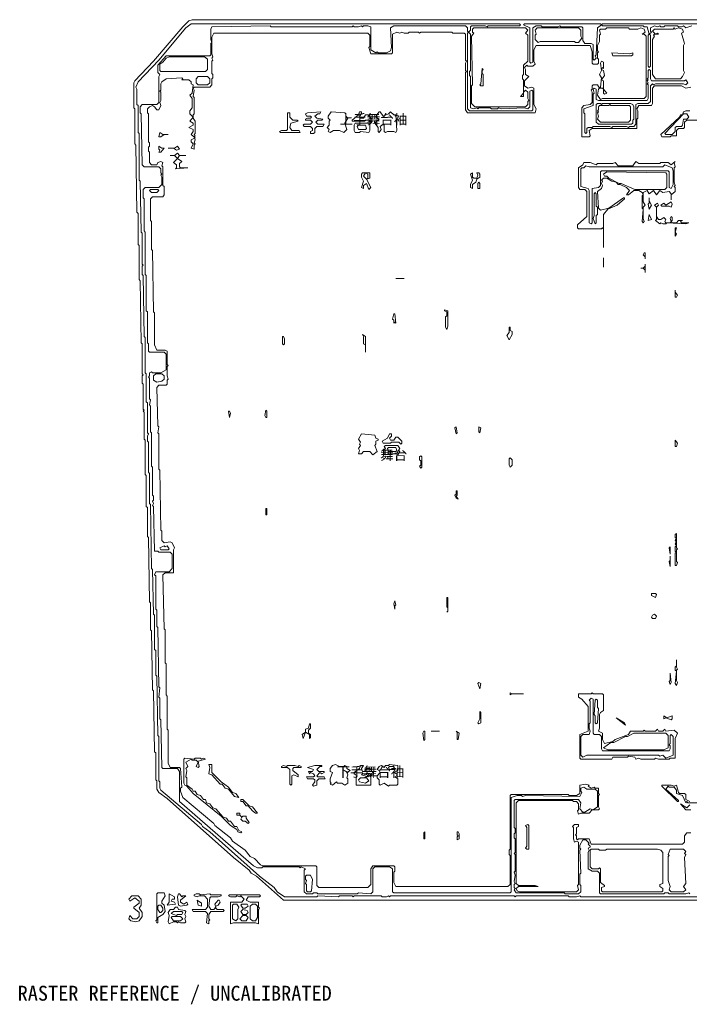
# Model space of a CAD drawing. Header units: millimetres. Extents: x -917 to 57094, y -4147 to 35497.
# Tile 1 of 4: x -917 to 26056, y -4147 to 35497. Entities that reach past the tile are written whole.
import ezdxf

# ---------------------------------------------------------------- set-up
doc = ezdxf.new("R2010")
doc.units = ezdxf.units.MM
for name, color, linetype, lineweight, true_color in [('ANNOTATION', 7, 'Continuous', 18, 0x50555f), ('EDITABLE_ROOM_LABELS', 7, 'Continuous', 18, 0x50555f), ('RASTER_CONTOURS', 7, 'Continuous', 18, 0x50555f)]:
    doc.layers.add(name, color=color, linetype=linetype, lineweight=lineweight, true_color=true_color)
doc.styles.add('JAPANESE', font='msgothic.ttc')

msp = doc.modelspace()

# ---------------------------------------------------------------- linework, layer by layer
at = {"layer": 'RASTER_CONTOURS'}
for points in [[(51653, 35497), (6026, 35497), (5901, 35456), (5650, 35205), (4477, 33829), (3724, 33037), (3682, 32953), (3682, 31953), (3724, 31911), (3724, 30493), (3766, 30451), (3808, 27741), (3850, 27699), (3850, 26448), (3891, 26406), (3891, 25030), (3933, 24989), (3975, 22486), (4017, 22445), (4017, 21235), (4059, 21194), (4017, 21152), (4017, 20860), (4059, 20818), (4059, 19818), (4101, 19776), (4059, 19734), (4101, 19693), (4101, 18608), (4143, 18567), (4143, 17190), (4184, 17149), (4184, 15898), (4226, 15856), (4226, 14688), (4268, 14647), (4310, 12061), (4352, 12020), (4352, 10935), (4394, 10894), (4436, 8517), (4477, 8475), (4519, 6015), (4561, 5973), (4561, 4889), (4603, 4847), (4603, 4513), (4687, 4388), (5022, 4138), (7701, 1761), (8329, 1261), (8412, 1136), (8622, 1010), (9710, 51), (50857, 51)], [(27667, 176), (21682, 176), (21640, 218), (21514, 176), (21221, 176), (21179, 218), (19086, 218), (19044, 176), (19003, 218), (14021, 218), (13979, 176), (13938, 218), (13854, 176), (13686, 176), (13645, 218), (12556, 218), (12514, 176), (12473, 218), (11970, 218), (11928, 176), (11091, 218), (11049, 176), (9752, 176), (9459, 385), (9333, 552), (8747, 1010), (6738, 2804), (6445, 3012), (6403, 3096), (4771, 4472), (4729, 4555), (4729, 4805), (4687, 4847), (4687, 6640), (4645, 6682), (4603, 9059), (4561, 9100), (4561, 10101), (4519, 10143), (4519, 11519), (4477, 11561), (4436, 13354), (4394, 13396), (4352, 15981), (4310, 16023), (4310, 17232), (4268, 17274), (4268, 18483), (4226, 18525), (4226, 18733), (4268, 18817), (4226, 18859), (4226, 20068), (4184, 20110), (4184, 21235), (4143, 21277), (4143, 22695), (4101, 22737), (4059, 25197), (4017, 25239), (4017, 25572), (4059, 25614), (4017, 25656), (4017, 26907), (3975, 26949), (3933, 28992), (3891, 29034), (3891, 30910), (3850, 30952), (3850, 32036), (3808, 32078), (3808, 32703), (3766, 32787), (3850, 32995), (4687, 33871), (5775, 35164), (5984, 35330), (19212, 35330), (19254, 35289), (19212, 35247), (17956, 35247), (17914, 35205), (17830, 35247), (17286, 35247), (17244, 35205), (17244, 35080), (17161, 34997), (17119, 35039), (17119, 35164), (17035, 35247), (14147, 35247), (14021, 35164), (14063, 34371), (14021, 34246), (13854, 34163), (13519, 34163), (13477, 34204), (13435, 34163), (13226, 34288), (13226, 35205), (13100, 35247), (12933, 35247), (12891, 35205), (12849, 35247), (12724, 35205), (12556, 35205), (12514, 35247), (12473, 35205), (9208, 35205), (9166, 35247), (6822, 35205), (6780, 35122), (6780, 34705), (6822, 34580), (6780, 34538), (6780, 34079), (6738, 34038), (4980, 34038), (4645, 33662), (4645, 33370), (4729, 33287), (4687, 33204), (4687, 32161), (4603, 32078), (4017, 32078), (3933, 31994), (3933, 31744), (3975, 31702), (4017, 29659), (4101, 29576), (4687, 29576), (4771, 29492), (4771, 29325), (4812, 29284), (4771, 29242), (4812, 29159), (4812, 28867), (4687, 28742), (4143, 28742), (4059, 28658), (4059, 28325), (4101, 28283), (4101, 26990), (4143, 26949), (4143, 25239), (4184, 25197), (4184, 23779), (4226, 23738), (4226, 22486), (4268, 22445), (4268, 22153), (4310, 22111), (4896, 22111), (4980, 22028), (4980, 21402), (4771, 21277), (4436, 21277), (4394, 21319), (4310, 21277), (4310, 21152), (4268, 21110), (4310, 21069), (4310, 20235), (4352, 20193), (4310, 19984), (4352, 19943), (4352, 18900), (4394, 18859), (4394, 17524), (4436, 17482), (4436, 16356), (4477, 16315), (4477, 16148), (4436, 16106), (4477, 16023), (4436, 15939), (4477, 15898), (4519, 14105), (4645, 14105), (4687, 14063), (5147, 14063), (5231, 13979), (5231, 13396), (5105, 13271), (4561, 13271), (4519, 13145), (4561, 13104), (4561, 11769), (4603, 11728), (4603, 11060), (4645, 11019), (4687, 8642), (4729, 8600), (4687, 8225), (4729, 8183), (4729, 7349), (4771, 7307), (4812, 5389), (4854, 5347), (5440, 5347), (5524, 5222), (5524, 4013), (8496, 1427), (8663, 1344), (8831, 1344), (8873, 1386), (10338, 1386), (10380, 1344), (10421, 1386), (10589, 1302), (10547, 1261), (10547, 385), (10631, 302), (10882, 302), (10924, 343), (11049, 343), (11091, 302), (12682, 302), (12724, 343), (13226, 302), (13310, 385), (13310, 1302), (13393, 1386), (13979, 1386), (14105, 1302), (14105, 385), (14147, 343), (18835, 343), (18877, 385), (18877, 4180), (19128, 4263), (19296, 4263), (19337, 4221), (19463, 4263), (21640, 4221), (21723, 4388), (21682, 4430), (21682, 4555), (21807, 4597), (21933, 4513), (22268, 4513), (22351, 4430), (22351, 3804), (22184, 3679), (22058, 3721), (21849, 3596), (21765, 3596), (21640, 3721), (21682, 3971), (21598, 4096), (19044, 4096), (19003, 4055), (19003, 2970), (19044, 2929), (19044, 2762), (19003, 2720), (19003, 2553), (19044, 2512), (19044, 1970), (19003, 1928), (19044, 1886), (19044, 1219), (19003, 1177), (19044, 1052), (19003, 802), (19044, 719), (19003, 677), (19003, 552), (19044, 510), (19003, 468), (19086, 343), (21012, 343), (21054, 302), (21598, 302), (21682, 385), (21682, 635), (21640, 677), (21640, 1094), (21682, 1136), (21640, 2053), (21682, 2095), (21640, 2136), (21640, 2261), (21765, 2470), (21891, 2470), (22016, 2345), (21975, 2303), (22058, 2220), (22058, 2178), (21975, 2136), (22016, 2053), (21975, 1970), (21975, 1302), (22142, 1219), (22351, 1219), (22435, 1136), (22435, 343), (22477, 302), (25030, 302), (25072, 343), (25198, 343), (25240, 302), (25909, 302), (26035, 343), (26077, 302)], [(26160, 35247), (25909, 35164), (25826, 35247), (25742, 35205), (25616, 35205), (25574, 35247), (25072, 35247), (25030, 35205), (24905, 35205), (24863, 35247), (24779, 35205), (24654, 35247), (24486, 35164), (24486, 35039), (24528, 34997), (24444, 34913), (24360, 35205), (24235, 35205), (24193, 35247), (22561, 35247), (22519, 35289), (22561, 35330), (28923, 35330)], [(26119, 2762), (25951, 2762), (25867, 2637), (25867, 2387), (25784, 2303), (22100, 2303), (22016, 2512), (21598, 2512), (21556, 2470), (21514, 2512), (21514, 2637), (21472, 2678), (21514, 2720), (21514, 2970), (21598, 3012), (21598, 3096), (21430, 3096), (21347, 3012), (21389, 2970), (21389, 2512), (21430, 2387), (21514, 2428), (21598, 2387), (21598, 677), (21556, 635), (21598, 468), (21514, 385), (19212, 385), (19128, 427), (19086, 510), (19170, 593), (19965, 593), (19840, 635), (19170, 635), (19086, 719), (19086, 3971), (19170, 4055), (21347, 4055), (21389, 4013), (21514, 4013), (21598, 3930), (21598, 3679), (21556, 3638), (21598, 3513), (21682, 3554), (22016, 3554), (22142, 3679), (22393, 3679), (22435, 3721), (22393, 3804), (22393, 4263), (22435, 4305), (22393, 4347), (22393, 4555), (22268, 4555), (22226, 4597), (22100, 4555), (21975, 4638), (22016, 4680), (21891, 4722), (21640, 4680), (21640, 4347), (21514, 4263), (21221, 4263), (21179, 4305), (18877, 4305), (18835, 4263), (18835, 2095), (18793, 2053), (18793, 1886), (18835, 1844), (18835, 677), (18751, 593), (14231, 593), (14147, 760), (14147, 1177), (14189, 1219), (14189, 1386), (14147, 1427), (13310, 1427), (13226, 1302), (13226, 677), (13100, 552), (11133, 552), (11049, 635), (11049, 1386), (11007, 1427), (8873, 1427), (8789, 1469), (8538, 1719), (8370, 1803), (8161, 2053), (7659, 2428), (7575, 2553), (6947, 3054), (6905, 3137), (5650, 4180), (5566, 4430), (5566, 4555), (5608, 4597), (5566, 5347), (5524, 5389), (5147, 5389), (5064, 5556), (5064, 6890), (5022, 6932), (5022, 8266), (4980, 8308), (4980, 9559), (4938, 9601), (4938, 10935), (4896, 10977), (4854, 13145), (4938, 13229), (5273, 13229), (5273, 14146), (5315, 14230), (5231, 14438), (5147, 14480), (4896, 14438), (4812, 14522), (4812, 14897), (4771, 14939), (4729, 17357), (4687, 17399), (4687, 18817), (4645, 18859), (4687, 19109), (4645, 19150), (4603, 20693), (4687, 20777), (4980, 20777), (5022, 20818), (5022, 20985), (5064, 21027), (5022, 21152), (5022, 21527), (5064, 21569), (5022, 21611), (5022, 22153), (4938, 22195), (4603, 22195), (4519, 22403), (4519, 23696), (4477, 23738), (4436, 26198), (4394, 26240), (4394, 27366), (4352, 27407), (4352, 28283), (4436, 28366), (4854, 28366), (4896, 28450), (4896, 28783), (4854, 28825), (4854, 29576), (4812, 29617), (4854, 29742), (4771, 29784), (4645, 29742), (4603, 29659), (4394, 29659), (4310, 29742), (4310, 30159), (4268, 30201), (4268, 30368), (4310, 30410), (4310, 30535), (4268, 30576), (4268, 31702), (4226, 31744), (4226, 31911), (4310, 31994), (4436, 32036), (4519, 31994), (4603, 31869), (4687, 31869), (4771, 32036), (4729, 32161), (4771, 32245), (4771, 32578), (4729, 32620), (4771, 32662), (4771, 32912), (4812, 32995), (4980, 33120), (5608, 33162), (5650, 33120), (5608, 33079), (5901, 33079), (5984, 32995), (5984, 32912), (6068, 32870), (6026, 32536), (5943, 32453), (6026, 32328), (6026, 31953), (5943, 31828), (5943, 31702), (6068, 31577), (5943, 31411), (6068, 31327), (6068, 31244), (5901, 31160), (6068, 31077), (6068, 30994), (5984, 30868), (6152, 30743), (5984, 30660), (5984, 30576), (6068, 30493), (5984, 30326), (6110, 30285), (6110, 30451), (6152, 30493), (6110, 30535), (6152, 30660), (6110, 30785), (6152, 30827), (6110, 30868), (6152, 30910), (6152, 31411), (6068, 31536), (6068, 31661), (6110, 31702), (6110, 32370), (6068, 32411), (6110, 32662), (6068, 32745), (6110, 32787), (6738, 32787), (6822, 32870), (6822, 33120), (6863, 33162), (6863, 33287), (6822, 33329), (6822, 33829), (6863, 33871), (6822, 33954), (6863, 33996), (6822, 34121), (6822, 34788), (6905, 34955), (13100, 34955), (13184, 34872), (13184, 34413), (13142, 34371), (13226, 34121), (14063, 34121), (14105, 34163), (14105, 34913), (14272, 34997), (14398, 34955), (14482, 34997), (14565, 34955), (14733, 34955), (14775, 34997), (15152, 34997), (15193, 34955), (15235, 34997), (16491, 34997), (16533, 34955), (16993, 34955), (17035, 34913), (17035, 33871), (17077, 33829), (17035, 33746), (17035, 33454), (17077, 33412), (17035, 33370), (17035, 31869), (17119, 31744), (19840, 31744), (19882, 31911), (19798, 32078), (19798, 32745), (19714, 32787), (19547, 32745), (19421, 32828), (19421, 33037), (19589, 33204), (19463, 33287), (19463, 33496), (19421, 33579), (19505, 33662), (19547, 33621), (19756, 33621), (19840, 33704), (19798, 33829), (19798, 34288), (19882, 34455), (22058, 34455), (22142, 34204), (22142, 33746), (22184, 33704), (22351, 33704), (22393, 33746), (22393, 33913), (22351, 33954), (22351, 34163), (22393, 34204), (22351, 34246), (22351, 34455), (22435, 34621), (22435, 34872), (22477, 34913), (22435, 35080), (22477, 35122), (22686, 35122), (22728, 35164), (23607, 35164), (23649, 35122), (23984, 35122), (24109, 35164), (24235, 35122), (24277, 34997), (24151, 34913), (24235, 34913), (24319, 34830), (24319, 32411), (24235, 32328), (22561, 32328), (22477, 32286), (22351, 32453), (22393, 32703), (22435, 32745), (22561, 32745), (22602, 32703), (22602, 32536), (22644, 32495), (22728, 32536), (22602, 32703), (22602, 33037), (22519, 33079), (22644, 33245), (22602, 33454), (22519, 33496), (22561, 33579), (22602, 33537), (22602, 33787), (22519, 33829), (22477, 33746), (22519, 33454), (22435, 33287), (22519, 33162), (22477, 32787), (22435, 32745), (22351, 32870), (22184, 32870), (22142, 32828), (22142, 32703), (22100, 32662), (22142, 32578), (22142, 32161), (22058, 32078), (21807, 32036), (21723, 31953), (21723, 30785), (22016, 30785), (22058, 30827), (22016, 31035), (22142, 31119), (23942, 31119), (23942, 31494), (23984, 31536), (23984, 31828), (23942, 31911), (24026, 32036), (24528, 32036), (24570, 32119), (24570, 32745), (24654, 32828), (25742, 32828), (25909, 32745), (26119, 32787)], [(26077, 31828), (25909, 31828), (25826, 31786), (25784, 31661), (25700, 31661), (25658, 31577), (24905, 30868), (24947, 30785), (25281, 30785), (25323, 30827), (25533, 30827), (25533, 31035), (25616, 31119), (25826, 31119), (25867, 31160), (25867, 31369), (25951, 31452), (28588, 31452)], [(26077, 4013), (25909, 4096), (25909, 4305), (25867, 4347), (25658, 4347), (25616, 4388), (25533, 4680), (25449, 4638), (25323, 4680), (24947, 4680), (24947, 4638), (25574, 4013), (25616, 4013), (25616, 4055), (25114, 4513), (25198, 4638), (25240, 4597), (25449, 4597), (25533, 4472), (25533, 4347), (25784, 4263), (25909, 3971), (25951, 4013), (25993, 3971), (27416, 3971)], [(26077, 3888), (25951, 3763), (25700, 3930), (25909, 3679), (26119, 3679)]]:
    msp.add_lwpolyline(points, dxfattribs=at)
for points in [[(19379, 35289), (19421, 35330), (22477, 35330), (22519, 35289), (22351, 35164), (22309, 34079), (22268, 34038), (22309, 33954), (22226, 33871), (22184, 33913), (22184, 34496), (22100, 34538), (21849, 34538), (21765, 34663), (21765, 35164), (21723, 35205), (20886, 35205), (20844, 35247), (20761, 35205), (20133, 35205), (20091, 35247), (19882, 35247), (19756, 35164), (19756, 33787), (19672, 33746), (19630, 33787), (19630, 35164)], [(17161, 34997), (17244, 34913), (17244, 33454), (17203, 33412), (17203, 33245), (17244, 33204), (17244, 31953), (17370, 31911), (17496, 31953), (17537, 31911), (17579, 31953), (18040, 31953), (18082, 31911), (18333, 31911), (18375, 31953), (18500, 31911), (19421, 31953), (19547, 31911), (19630, 31994), (19630, 32620), (19714, 32662), (19756, 32620), (19756, 31869), (19714, 31828), (17203, 31828), (17119, 31911), (17119, 34955)], [(17370, 35164), (19463, 35164), (19547, 35080), (19463, 34955), (19547, 34872), (19547, 33829), (19379, 33662), (19379, 33287), (19337, 33245), (19337, 33120), (19379, 33079), (19379, 32536), (19254, 32411), (19379, 32411), (19379, 32578), (19463, 32662), (19547, 32578), (19547, 32328), (19589, 32245), (19547, 32203), (19547, 32078), (19463, 31994), (17412, 31994), (17286, 32119), (17286, 32828), (17328, 32870), (17286, 34830), (17370, 34955), (17328, 34997), (17328, 35122)], [(19840, 35080), (19923, 35164), (21598, 35164), (21682, 35080), (21682, 34830), (21723, 34747), (21598, 34580), (21472, 34580), (21430, 34621), (20049, 34621), (19965, 34580), (19840, 34705), (19840, 34872), (19882, 34913)], [(24444, 34913), (24486, 34872), (24486, 33621), (24444, 33579), (24402, 33621), (24402, 34872)], [(25784, 35122), (25826, 34997), (25742, 34955), (25867, 34538), (25826, 34455), (25826, 33454), (25867, 33370), (25784, 33204), (25700, 33120), (24695, 33120), (24570, 33287), (24570, 34705), (24654, 34830), (24612, 34872), (24654, 34913), (24821, 34913), (24779, 34955), (24695, 34913), (24570, 35039), (24654, 35122), (25407, 35122), (25449, 35164), (25491, 35122), (25616, 35164)], [(22937, 34163), (22979, 34038), (23733, 34038), (23774, 34079), (23774, 34163), (23649, 34121)], [(4729, 33704), (4854, 33787), (4980, 33954), (5105, 33996), (6529, 33996), (6654, 33913), (6654, 33496), (6570, 33412), (4771, 33412), (4729, 33454)], [(17705, 33537), (17663, 32912), (17621, 32870), (17663, 32828), (17747, 32828), (17747, 33287), (17705, 33329), (17705, 33454), (17747, 33496)], [(25993, 32953), (25909, 32870), (25826, 32912), (24695, 32912), (24612, 32870), (24570, 32912), (24486, 32828), (24486, 32203), (24402, 32119), (23984, 32119), (23900, 32078), (23900, 31285), (23816, 31202), (23649, 31202), (23607, 31160), (23523, 31202), (22979, 31202), (22937, 31160), (22854, 31202), (22184, 31202), (22142, 31160), (21975, 31160), (21933, 31119), (21933, 30952), (21891, 30910), (21849, 30952), (21849, 31702), (21807, 31744), (21807, 31911), (22184, 32036), (22184, 32495), (22226, 32536), (22184, 32703), (22226, 32745), (22309, 32703), (22309, 32286), (22393, 32245), (24360, 32245), (24402, 32328), (24402, 32870), (24360, 32912), (24402, 32953), (24360, 33037), (24402, 33079), (24360, 33120), (24402, 33162), (24402, 33454), (24444, 33496), (24486, 33454), (24486, 33120), (24528, 33037), (25867, 33037), (25909, 33079)], [(6194, 33120), (6277, 33204), (6654, 33204), (6738, 33120), (6738, 32953), (6654, 32870), (6277, 32870), (6194, 32953)], [(22309, 32078), (22309, 31369), (22393, 31285), (23733, 31285), (23774, 31327), (23774, 31452), (23816, 31494), (23816, 31994), (23774, 32078), (23691, 32119), (22561, 32119), (22519, 32078), (22477, 32119), (22351, 32119)], [(9877, 31744), (9877, 31077), (9835, 31035), (9626, 31035), (9542, 30994), (9584, 30952), (10380, 30952), (10338, 31035), (10045, 31035), (9961, 31160), (10003, 31327), (10296, 31411), (10254, 31452), (10087, 31452), (9961, 31577), (9961, 31744)], [(11217, 31786), (10673, 31744), (10589, 31702), (10631, 31619), (10798, 31619), (10840, 31577), (10798, 31536), (10673, 31536), (10589, 31494), (10589, 31452), (10798, 31452), (10882, 31369), (10798, 31285), (10547, 31285), (10505, 31244), (10547, 31202), (10798, 31202), (10882, 31119), (10882, 31035), (10798, 30994), (10798, 30910), (10924, 30910), (10966, 30952), (10966, 31119), (11049, 31202), (11300, 31202), (11342, 31285), (11091, 31285), (11007, 31369), (11091, 31452), (11259, 31452), (11300, 31494), (11049, 31536), (10966, 31619), (11091, 31702), (11175, 31702)], [(11635, 31786), (11510, 31619), (11510, 31536), (11594, 31452), (11552, 31411), (11552, 31244), (11468, 31160), (11552, 31077), (11510, 30994), (11594, 30952), (11719, 31035), (11970, 31035), (12138, 30952), (12263, 31077), (12180, 31327), (12305, 31536), (12221, 31619), (12221, 31702), (12180, 31744)], [(12473, 31452), (12473, 31411), (12975, 31411), (13017, 31452), (13142, 31452), (13226, 31369), (13268, 31411), (13268, 31494), (13100, 31661), (13017, 31661), (12933, 31536), (12807, 31536), (12766, 31619), (12849, 31702), (12849, 31786), (12766, 31786), (12724, 31661)], [(13561, 31786), (13435, 31619), (13435, 31577), (13561, 31494), (13393, 31327), (13519, 31160), (13519, 30994), (13561, 30952), (13645, 31077), (13603, 31202), (13728, 31285), (13770, 31244), (13770, 30994), (13812, 30952), (13896, 30994), (14147, 30994), (14231, 30952), (14272, 31035), (14231, 31661), (14147, 31661), (14021, 31786), (13938, 31702), (13728, 31619), (13603, 31786)], [(22393, 31994), (22435, 32036), (22812, 32036), (22854, 32078), (22895, 32036), (23649, 32036), (23691, 31994), (23691, 31452), (23607, 31369), (22477, 31369), (22351, 31494), (22393, 31619), (22351, 31744), (22393, 31786), (22351, 31828), (22393, 31869)], [(12598, 31327), (12556, 31244), (12556, 31035), (12598, 30952), (12766, 30952), (12807, 30994), (13142, 30952), (13184, 31035), (13184, 31285), (13142, 31327)], [(26035, 31577), (25951, 31494), (25826, 31494), (25784, 31244), (25742, 31202), (25533, 31202), (25491, 31160), (25491, 30994), (25365, 30868), (25114, 30868), (25072, 30910), (25826, 31702), (25951, 31702)], [(4687, 30785), (4771, 30785), (4896, 30868), (5064, 30868), (4854, 30868), (4729, 30952)], [(12682, 31202), (12724, 31244), (13017, 31244), (13059, 31119), (13017, 31077), (12724, 31077)], [(4687, 30410), (4687, 30285), (4729, 30243), (4687, 30159), (4771, 30159), (4896, 30326), (4812, 30326)], [(5524, 30285), (5440, 30410), (5315, 30326), (5064, 30326), (5273, 30326), (5398, 30243)], [(5147, 30034), (5315, 30034), (5440, 29909), (5273, 29742), (5398, 29659), (5398, 29534), (5357, 29492), (5859, 29534), (5566, 29534), (5524, 29576), (5524, 29701), (5608, 29784), (5440, 29909), (5524, 30034), (5775, 30034), (5524, 30034), (5440, 30118), (5315, 30034)], [(25491, 29784), (25323, 29659), (25198, 29742), (24905, 29742), (24863, 29701), (24026, 29701), (23900, 29784), (23774, 29617), (23188, 29617), (23063, 29742), (22979, 29701), (22351, 29701), (22309, 29659), (22058, 29742), (21807, 29742), (21765, 29659), (21598, 29534), (21598, 28742), (21640, 28658), (21849, 28658), (21933, 28575), (21933, 27574), (21556, 27240), (21556, 27115), (21598, 27074), (22519, 27074), (22561, 27115), (22602, 27074), (22602, 26323), (22602, 27657), (22770, 27866), (23147, 28033), (23440, 28283), (23440, 28325), (23398, 28325), (22812, 27908), (22477, 27824), (22393, 27908), (22351, 28575), (22519, 28700), (22561, 28825), (22519, 28908), (22561, 28992), (22519, 29034), (22602, 29117), (22728, 29117), (22937, 28992), (23105, 28950), (23188, 28867), (23272, 28867), (23523, 28742), (23649, 28617), (23523, 28450), (23607, 28450), (23816, 28617), (24026, 28617), (24151, 28533), (24193, 28450), (24151, 28408), (24151, 27908), (24193, 27866), (24151, 27366), (24193, 27324), (24235, 27366), (24193, 27491), (24193, 27949), (24277, 28033), (24193, 28158), (24193, 28533), (24360, 28617), (24444, 28491), (24612, 28617), (24737, 28450), (24863, 28617), (24988, 28533), (25240, 28575), (25323, 28491), (25323, 28241), (25323, 28450), (25491, 28575), (25491, 28742), (25449, 28783), (25491, 28825), (25449, 28950), (25449, 29534), (25491, 29576), (25449, 29742)], [(25365, 29534), (25407, 29409), (25407, 28867), (25323, 28700), (25240, 28742), (25240, 29367), (25198, 29409), (22519, 29409), (22477, 29367), (22477, 28825), (22393, 28742), (22142, 28700), (22142, 27324), (22100, 27282), (22016, 27324), (22016, 28617), (21975, 28700), (21682, 28783), (21682, 29492), (21723, 29534), (21807, 29534), (21891, 29617), (22016, 29576), (24988, 29576), (25072, 29659)], [(22602, 29284), (22728, 29367), (25114, 29325), (25156, 29284), (25156, 28742), (25072, 28658), (23858, 28658), (23314, 28908), (23230, 28908), (22812, 29117), (22728, 29200), (22644, 29200)], [(12891, 29325), (12849, 29284), (12849, 29159), (12933, 28992), (12849, 28742), (12933, 28700), (12933, 28825), (13059, 28908), (13142, 28658), (13226, 28742), (13059, 29075), (13184, 29117), (13184, 29325)], [(13017, 29325), (13100, 29284), (13100, 29117), (13059, 29075), (12933, 29200)], [(17579, 29325), (17496, 29325), (17537, 29242), (17496, 29117), (17370, 29117), (17328, 29159), (17328, 29325), (17244, 29284), (17328, 29034), (17244, 28867), (17244, 28742), (17328, 28700), (17328, 28867), (17454, 28950), (17496, 29075), (17621, 29159), (17621, 29284)], [(17579, 28950), (17537, 28908), (17537, 28700), (17621, 28700), (17621, 28908)], [(4310, 28617), (4352, 28658), (4645, 28658), (4687, 28617), (4603, 28533), (4394, 28533)], [(22268, 28533), (22309, 28491), (22309, 27991), (22351, 27949), (22351, 27657), (22309, 27616), (22309, 27324), (22268, 27282), (22184, 27491), (22226, 27616), (22226, 28491)], [(24444, 28325), (24444, 28116), (24402, 28074), (24444, 27866), (24528, 28033), (24444, 28200)], [(25365, 28074), (25323, 28158), (25114, 28033), (25030, 28116), (24905, 28033), (24947, 27991), (25240, 27991), (25323, 27949)], [(24654, 28033), (24737, 27949), (24737, 27449), (24695, 27407), (24863, 27282), (24905, 27324), (24988, 27282), (25114, 27282), (25156, 27324), (25909, 27282), (26035, 27324), (25742, 27324), (25700, 27366), (25784, 27407), (25616, 27407), (25533, 27324), (25365, 27324), (25323, 27366), (25365, 27407), (25365, 27532), (25323, 27574), (25281, 27491), (25323, 27366), (25281, 27324), (25114, 27324), (25072, 27366), (25114, 27449), (25030, 27532), (24905, 27449), (24821, 27449), (24737, 27574), (24737, 27949), (24821, 28033), (24779, 28116)], [(24444, 27657), (24402, 27407), (24528, 27449)], [(25533, 27115), (25491, 27115), (25491, 26782), (25533, 26865), (25491, 26949)], [(22602, 25906), (22602, 25531)], [(24235, 26114), (24193, 26031), (24277, 25948), (24277, 25864), (24277, 26114)], [(24277, 25656), (24277, 25572), (24193, 25489), (24109, 25489), (24193, 25489), (24277, 25406), (24277, 25322)], [(14231, 25072), (14565, 25072)], [(25491, 24613), (25491, 24321), (25533, 24321), (25574, 24405), (25491, 24530)], [(16198, 23821), (16198, 23779), (16282, 23738), (16282, 23571), (16240, 23529), (16240, 23112), (16282, 23029), (16324, 23154), (16324, 23779)], [(14147, 23654), (14105, 23446), (14147, 23404), (14147, 23279), (14189, 23321), (14231, 23279), (14189, 23654)], [(18835, 23112), (18793, 23112), (18793, 22904), (18710, 22778), (18793, 22612), (18919, 22820), (18919, 22945), (18835, 22987)], [(9668, 22737), (9668, 22445), (9710, 22403), (9752, 22445), (9752, 22653), (9710, 22737)], [(12891, 22820), (12933, 22737), (12933, 22445), (13017, 22403), (13017, 22111), (13017, 22737)], [(4477, 21152), (4561, 21235), (4812, 21235), (4896, 21152), (4896, 21027), (4812, 20944), (4603, 20902), (4477, 20985)], [(7491, 19734), (7533, 19484), (7575, 19651), (7533, 19734)], [(8998, 19776), (8956, 19567), (8998, 19484), (9040, 19484), (9040, 19734)], [(16658, 19109), (16617, 19067), (16658, 18817), (16700, 18859)], [(17579, 19109), (17579, 18900), (17621, 18859), (17663, 19067)], [(12849, 18817), (12724, 18608), (12807, 18483), (12766, 18400), (12807, 18358), (12724, 18233), (12766, 18150), (12724, 18024), (12849, 18024), (12933, 18108), (13184, 18108), (13310, 17983), (13477, 18108), (13393, 18358), (13435, 18400), (13435, 18525), (13519, 18567), (13519, 18608), (13435, 18650), (13393, 18775)], [(13686, 18525), (13728, 18441), (14021, 18441), (14063, 18483), (14356, 18483), (14440, 18400), (14482, 18441), (14482, 18525), (14314, 18692), (14231, 18692), (14147, 18567), (14021, 18567), (13979, 18650), (14063, 18733), (14063, 18817), (13979, 18817), (13896, 18650)], [(13770, 18316), (13812, 18233), (13770, 18191), (13770, 18024), (13812, 17983), (13938, 18024), (14231, 18024), (14314, 17983), (14398, 18108), (14356, 18150), (14398, 18233), (14314, 18358), (13812, 18358)], [(13896, 18233), (13938, 18275), (14231, 18275), (14272, 18150), (14231, 18108), (13938, 18108)], [(25491, 18567), (25491, 18316), (25533, 18316), (25574, 18441)], [(15235, 17941), (15193, 17899), (15193, 17774), (15235, 17733), (15235, 17566), (15193, 17524), (15235, 17441), (15277, 17482), (15277, 17899)], [(18835, 17858), (18793, 17816), (18793, 17566), (18835, 17482), (18919, 17566), (18919, 17774)], [(16658, 16523), (16658, 16398), (16617, 16356), (16658, 16231), (16742, 16190), (16658, 16315), (16700, 16356), (16700, 16523)], [(8998, 15814), (8998, 15564), (9040, 15564), (9040, 15814)], [(25533, 14814), (25491, 14772), (25491, 14647), (25533, 14605), (25491, 14522), (25533, 14480), (25491, 14396), (25533, 14313), (25491, 14271), (25491, 14105), (25533, 14063), (25491, 14021), (25491, 13521), (25533, 13521), (25574, 13646), (25533, 13688), (25533, 14146), (25574, 14188), (25533, 14230)], [(4729, 14230), (4896, 14313), (4938, 14271), (5022, 14313), (5105, 14188), (5064, 14146), (4771, 14146)], [(25281, 14271), (25240, 14230), (25281, 13979)], [(25281, 13896), (25281, 13729), (25240, 13688), (25281, 13479)], [(24528, 12395), (24528, 12311), (24695, 12228), (24737, 12353), (24695, 12395)], [(14189, 12103), (14147, 11978), (14189, 11769), (14189, 11894), (14231, 11936)], [(16324, 12228), (16282, 12228), (16282, 11853), (16324, 11811), (16324, 11686), (16282, 11644), (16324, 11686)], [(24737, 11477), (24654, 11561), (24570, 11519), (24528, 11436), (24570, 11394), (24695, 11394)], [(25533, 9726), (25533, 9476), (25491, 9434), (25491, 9309), (25533, 9267), (25491, 8767), (25533, 8683), (25574, 8809), (25533, 8892), (25533, 9309), (25574, 9351), (25533, 9434)], [(25281, 9184), (25281, 8892), (25240, 8850), (25281, 8725), (25323, 8809)], [(17579, 8809), (17537, 8767), (17621, 8558), (17663, 8767)], [(18835, 8392), (18835, 8308), (18919, 8350), (19379, 8350), (18919, 8350)], [(21598, 8350), (21598, 8225), (21723, 8141), (21975, 7849), (21975, 6849), (21640, 6723), (21640, 5764), (21682, 5723), (22937, 5723), (22979, 5806), (23565, 5806), (23607, 5848), (23858, 5806), (23900, 5723), (24026, 5764), (24109, 5723), (24654, 5723), (24695, 5764), (24821, 5723), (25240, 5723), (25281, 5764), (25491, 5764), (25491, 6557), (25574, 6765), (25449, 6890), (25114, 6849), (25072, 6932), (24988, 6849), (24821, 6849), (24779, 6932), (24695, 6849), (24277, 6849), (24235, 6890), (24193, 6849), (23691, 6849), (23607, 6723), (23063, 6515), (22979, 6432), (22644, 6348), (22561, 6515), (22561, 6765), (22393, 6849), (22435, 6974), (22435, 7516), (22477, 7599), (22602, 7683), (22602, 8308), (22561, 8350), (22184, 8350), (22142, 8392), (22100, 8350)], [(22016, 8100), (22100, 8183), (22184, 8141), (22184, 6765), (22226, 6723), (22435, 6723), (22519, 6640), (22519, 6140), (22561, 6056), (25240, 6056), (25281, 6140), (25281, 6265), (25240, 6306), (25281, 6348), (25281, 6682), (25323, 6723), (25407, 6640), (25407, 5889), (25114, 5764), (24988, 5889), (24863, 5848), (24821, 5889), (21933, 5889), (21765, 5806), (21682, 5889), (21682, 6640), (21765, 6723), (22016, 6723), (22058, 6849), (22016, 6974), (22016, 7141), (22058, 7182), (22058, 8058)], [(22309, 8141), (22351, 8100), (22351, 7808), (22393, 7766), (22351, 7182), (22309, 7141), (22268, 7182), (22268, 7474), (22226, 7516), (22268, 8100)], [(17621, 7641), (17621, 7349), (17537, 7182), (17579, 7141), (17663, 7182), (17663, 7599)], [(10798, 7141), (10756, 7141), (10714, 6974), (10589, 6932), (10589, 6807), (10463, 6723), (10505, 6557), (10589, 6807), (10756, 6723), (10756, 6557), (10798, 6598), (10798, 6723), (10714, 6765), (10714, 6890), (10798, 6974)], [(23105, 7391), (23481, 7099), (23440, 7182)], [(25030, 7474), (25030, 7349), (25114, 7391), (25323, 7307), (25365, 7349), (25365, 7474), (25156, 7391)], [(15403, 6849), (15361, 6849), (15319, 6765), (15361, 6473), (15403, 6515)], [(15654, 6849), (15989, 6849)], [(16658, 6849), (16700, 6807), (16700, 6515), (16742, 6515), (16784, 6765)], [(22602, 6181), (22895, 6390), (23021, 6390), (23481, 6640), (23565, 6640), (23816, 6765), (25114, 6765), (25198, 6682), (25198, 6181), (25030, 6098), (22770, 6098)], [(5733, 5764), (5691, 5723), (5691, 4764), (5733, 4680), (5817, 4638), (6068, 4347), (7198, 3429), (7575, 3054), (7826, 2887), (7868, 2804), (7994, 2762), (8036, 2804), (7910, 2845), (7826, 3012), (7742, 3012), (7575, 3221), (7491, 3221), (7408, 3346), (7282, 3387), (6989, 3721), (6863, 3763), (6738, 3930), (6612, 3971), (6570, 4096), (6487, 4096), (6361, 4263), (6236, 4305), (6152, 4430), (6068, 4430), (6026, 4513), (5817, 4680), (5817, 4972), (5775, 5014), (5817, 5264), (5775, 5347), (5859, 5431), (5775, 5598), (5984, 5723), (6026, 5681), (6194, 5681), (6277, 5598), (6194, 5431), (6277, 5389), (6319, 5431), (6277, 5639), (6570, 5723), (6487, 5764), (6403, 5723), (6361, 5764), (6152, 5764), (6110, 5723)], [(6696, 5514), (6738, 5389), (6696, 5139), (6822, 5097), (7156, 4722), (7240, 4722), (7366, 4555), (7491, 4513), (7742, 4221), (7910, 4180), (7784, 4347), (7659, 4388), (7491, 4597), (7198, 4805), (6822, 5181), (6822, 5514)], [(10338, 5472), (10296, 5431), (10170, 5472), (9877, 5472), (9835, 5431), (9710, 5472), (9626, 5431), (9626, 5389), (9877, 5389), (9961, 5306), (9961, 4722), (10003, 4680), (10045, 4722), (10045, 5055), (10128, 5097), (10296, 5014), (10296, 5097), (10087, 5264), (10087, 5347), (10128, 5389), (10421, 5389), (10421, 5431)], [(11259, 5472), (10966, 5472), (10673, 5389), (10924, 5306), (10882, 5222), (10714, 5222), (10756, 5139), (10798, 5181), (10924, 5139), (10966, 5055), (10924, 5014), (10631, 5014), (10673, 4930), (10924, 4930), (10966, 4889), (10966, 4805), (10882, 4680), (10924, 4638), (11049, 4680), (11049, 4847), (11133, 4930), (11384, 4930), (11342, 5014), (11091, 5014), (11049, 5055), (11175, 5181), (11259, 5139), (11342, 5181), (11342, 5222), (11133, 5222), (11049, 5306), (11175, 5431), (11259, 5431)], [(11677, 5472), (11594, 5347), (11594, 5222), (11677, 5181), (11594, 4930), (11594, 4805), (11635, 4764), (11594, 4722), (11677, 4680), (11845, 4805), (11887, 4764), (12054, 4764), (12180, 4680), (12305, 4764), (12305, 4930), (12263, 4972), (12305, 5097), (12263, 5181), (12389, 5264), (12263, 5347), (12263, 5431), (12180, 5472), (12138, 5431), (11970, 5431), (11803, 5514)], [(12807, 5472), (12766, 5347), (12556, 5181), (12556, 5139), (12682, 5055), (12640, 5014), (12640, 4680), (13226, 4680), (13226, 5014), (13184, 5055), (13352, 5139), (13184, 5347), (13059, 5347), (12975, 5222), (12891, 5222), (12849, 5347), (12933, 5472)], [(14314, 5472), (13979, 5514), (13938, 5472), (13812, 5472), (13770, 5389), (13645, 5472), (13561, 5431), (13477, 5306), (13561, 5264), (13603, 5181), (13477, 5055), (13477, 4972), (13561, 4889), (13561, 4722), (13603, 4680), (13770, 4764), (13938, 4638), (13979, 4680), (14272, 4680), (14314, 4722), (14314, 4930), (14189, 5014), (14272, 5055), (14272, 5139), (14147, 5181), (14314, 5264)], [(13938, 5389), (13979, 5431), (14147, 5431), (14189, 5347), (14147, 5306), (13979, 5306)], [(12724, 4889), (12807, 4972), (13059, 4972), (13142, 4847), (13017, 4764), (12766, 4805)], [(12849, 5097), (12891, 5139), (13184, 5139), (13226, 5097), (13100, 5014)], [(7994, 4096), (7994, 4013), (8077, 4013), (8203, 3846), (8287, 3846), (8454, 3638), (8580, 3554), (8663, 3554), (8454, 3804), (8329, 3846), (8077, 4096)], [(7826, 3554), (7826, 3471), (7952, 3471), (8036, 3387), (7994, 3304), (8077, 3221), (8161, 3221), (8287, 3137), (8329, 3179), (8203, 3346), (8203, 3429), (8077, 3429), (8036, 3387), (7952, 3471), (7952, 3554)], [(15403, 2804), (15361, 2762), (15361, 2512), (15403, 2512)], [(16700, 2804), (16700, 2678), (16742, 2637), (16700, 2595), (16700, 2470), (16784, 2512), (16784, 2720), (16742, 2804)], [(19547, 3096), (19463, 3054), (19505, 2970), (19505, 2220), (19463, 2136), (19505, 2095), (19589, 2095), (19589, 3054)], [(22058, 2053), (22100, 2095), (22393, 2095), (22435, 2053), (22686, 2053), (22728, 2095), (24779, 2095), (24905, 2053), (24988, 1970), (24988, 719), (24863, 677), (24863, 593), (24988, 510), (24988, 427), (24947, 385), (22561, 385), (22519, 427), (22519, 552), (22644, 593), (22644, 635), (22477, 760), (22477, 1302), (22435, 1344), (22393, 1302), (22142, 1302), (22058, 1386)], [(25281, 2095), (25826, 2095), (25909, 2011), (25867, 1928), (25909, 1886), (25867, 1761), (25909, 719), (25826, 593), (25909, 468), (25826, 385), (25323, 385), (25240, 468), (25281, 593), (25198, 844), (25198, 1803), (25240, 1844), (25198, 1886)], [(10631, 1052), (10798, 1052), (10882, 885), (10840, 427), (10798, 385), (10673, 385), (10631, 427), (10631, 677), (10589, 719), (10631, 844), (10589, 885), (10589, 1010)], [(3598, 218), (3473, 93), (3515, 10), (3724, 135), (3891, 10), (3891, -74), (3682, -241), (3682, -282), (3891, -449), (3891, -616), (3808, -699), (3640, -699), (3515, -574), (3473, -699), (3557, -783), (3766, -824), (3891, -783), (4017, -616), (4017, -449), (3891, -282), (3975, -157), (3975, 93), (3850, 218)], [(4896, 343), (4645, 343), (4603, 302), (4603, -741), (4561, -783), (4603, -866), (4645, -866), (4645, -658), (4854, -532), (4938, -407), (4896, -157), (4812, -74), (4812, 10), (4938, 218)], [(5105, 302), (5105, -32), (5022, -157), (5357, -115), (5315, -32), (5189, 10), (5231, 93), (5315, 93), (5315, 176)], [(5482, 302), (5440, 176), (5482, -157), (5566, -199), (5817, -157), (5859, -115), (5817, -32), (5691, -115), (5566, -32), (5566, 51), (5775, 218), (5650, 218), (5608, 176), (5524, 302)], [(6194, 302), (6110, 260), (6110, 218), (6236, 176), (6319, 218), (6529, 218), (6654, 93), (6654, -241), (6570, -324), (6026, -324), (6068, -407), (6570, -407), (6654, -491), (6612, -866), (6696, -908), (6696, -783), (6738, -741), (6696, -699), (6696, -532), (6780, -407), (7282, -407), (7324, -366), (7282, -324), (7031, -324), (6989, -282), (6989, -199), (7073, -157), (7156, -32), (7115, 51), (7073, 51), (6947, -115), (6989, -241), (6905, -324), (6780, -324), (6696, -199), (6738, 135), (6780, 176), (7073, 176), (7198, 218), (7198, 260), (6780, 260), (6738, 302), (6361, 260), (6319, 302)], [(6236, 51), (6277, -157), (6403, -199), (6403, -74)], [(7491, 218), (7575, 176), (7784, 176), (7826, 218), (7952, 176), (7994, 218), (8119, 93), (8036, -32), (7575, -32), (7575, -908), (7701, -866), (8580, -866), (8705, -908), (8705, -324), (8747, -282), (8705, -241), (8705, -32), (8370, -32), (8203, 51), (8287, 176), (8747, 176), (8789, 218), (8747, 260), (7533, 260)], [(4687, -157), (4771, -157), (4854, -282), (4854, -366), (4771, -449), (4729, -449), (4645, -324), (4645, -199)], [(5064, -449), (5105, -574), (5064, -824), (5105, -908), (5273, -824), (5398, -824), (5440, -866), (5482, -824), (5566, -866), (5733, -866), (5775, -824), (5733, -699), (5775, -616), (5733, -532), (5775, -407), (5733, -366), (5482, -324), (5440, -241), (5357, -241), (5273, -324), (5147, -324)], [(7701, -115), (7826, -115), (7910, -241), (7868, -324), (7868, -699), (7784, -783), (7659, -699), (7659, -157)], [(7994, -157), (8036, -115), (8245, -115), (8287, -199), (8161, -282), (8077, -282)], [(7994, -407), (8077, -324), (8245, -366), (8287, -449), (8203, -532), (8077, -532)], [(8454, -115), (8580, -115), (8663, -199), (8663, -658), (8580, -783), (8454, -783), (8370, -699), (8370, -199)], [(5189, -491), (5273, -407), (5608, -407), (5650, -449), (5608, -532), (5440, -532), (5398, -574)], [(5189, -658), (5231, -616), (5566, -616), (5650, -699), (5566, -783), (5273, -783)], [(7952, -699), (8077, -574), (8203, -574), (8287, -658), (8203, -783), (8036, -783)]]:
    msp.add_lwpolyline(points, close=True, dxfattribs=at)

# ---------------------------------------------------------------- texts
at = {"layer": 'ANNOTATION', "style": 'JAPANESE'}
msp.add_text('RASTER REFERENCE / UNCALIBRATED', height=600, dxfattribs=at).set_placement((-1000, -4000))
at = {"layer": 'EDITABLE_ROOM_LABELS', "style": 'JAPANESE'}
for s, p in [('上手舞台袖', (11970, 31285)), ('舞台', (13603, 17774)), ('下手舞台袖', (11845, 5014))]:
    msp.add_text(s, height=400, dxfattribs=at).set_placement(p)

doc.saveas('drawing.dxf')
